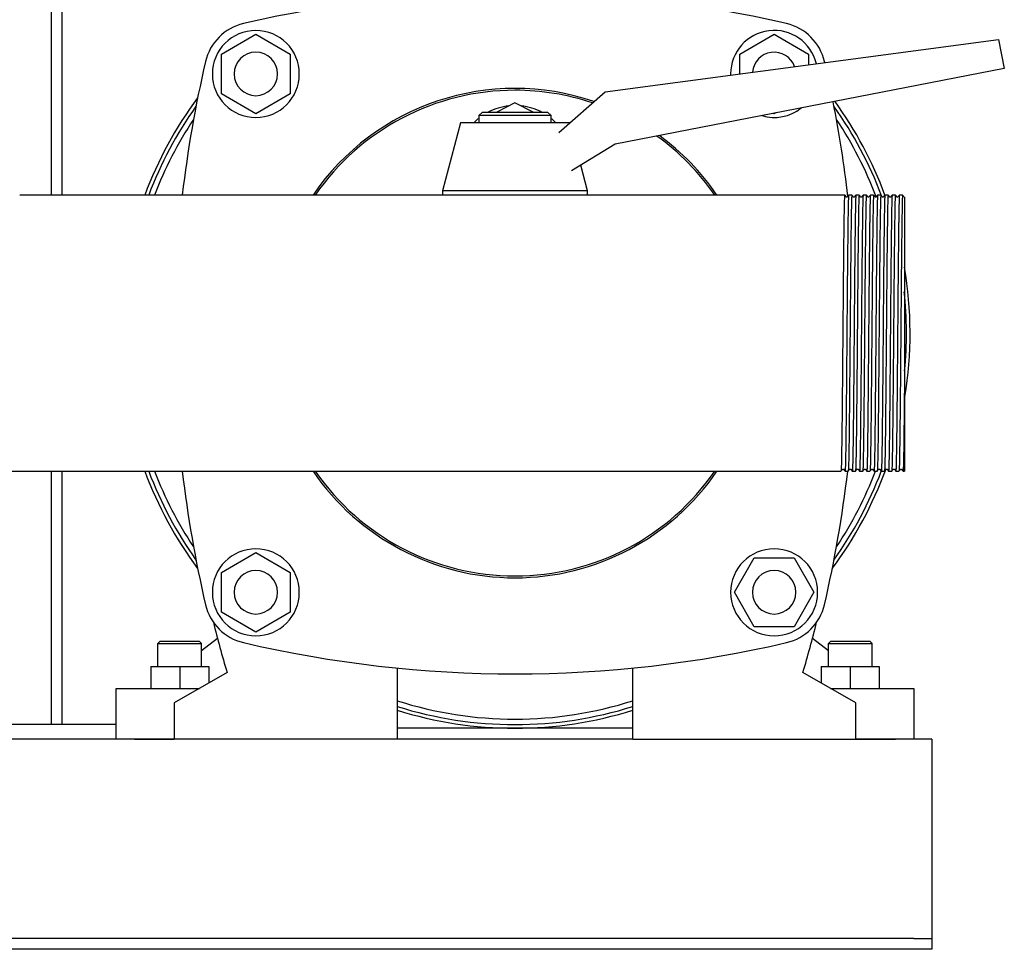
# Model space of a CAD drawing. Header units: millimetres. Extents: x 15 to 1845, y 10 to 1045.
# Tile 5 of 8: x 1523 to 1795, y 10 to 266. Entities that reach past the tile are written whole.
import ezdxf

# ---------------------------------------------------------------- set-up
doc = ezdxf.new("R2010")
doc.units = ezdxf.units.MM

msp = doc.modelspace()

# ---------------------------------------------------------------- linework, layer by layer
at = {"color": 7, "linetype": 'Continuous', "lineweight": 25}
for p, q in [((1531.71, 477.78), (1531.71, 217.63)), ((1534.71, 477.78), (1534.71, 217.63)), ((1578.71, 256.52), (1588.21, 262)), ((1588.21, 262), (1597.71, 256.52)), ((1721.71, 256.52), (1731.21, 262)), ((1731.21, 262), (1740.71, 256.52)), ((1684.55, 246.12), (1793.15, 260.53)), ((1793.15, 260.53), (1794.71, 252.53)), ((1578.71, 245.55), (1578.71, 256.52)), ((1597.71, 256.52), (1597.71, 245.55)), ((1721.71, 251.06), (1721.71, 256.52)), ((1740.71, 256.52), (1740.71, 253.58)), ((1745.16, 254.17), (1745.09, 254.46)), ((1794.71, 252.53), (1687.36, 231.67)), ((1719.21, 251.03), (1719.21, 250.72)), ((1588.21, 240.06), (1578.71, 245.55)), ((1597.71, 245.55), (1588.21, 240.06)), ((1671.82, 234.89), (1684.55, 246.12)), ((1659.71, 243.03), (1654.71, 240.53)), ((1664.71, 240.53), (1659.71, 243.03)), ((1650.71, 240.53), (1649.71, 239.53)), ((1649.71, 239.53), (1649.71, 237.53)), ((1659.71, 239.53), (1649.71, 239.53)), ((1650.71, 240.53), (1659.71, 240.53)), ((1659.71, 240.53), (1668.71, 240.53)), ((1669.71, 239.53), (1659.71, 239.53)), ((1669.71, 239.53), (1668.71, 240.53)), ((1669.71, 237.53), (1669.71, 239.53)), ((1731.21, 240.06), (1731.05, 240.16)), ((1731.54, 240.26), (1731.21, 240.06)), ((1644.71, 237.53), (1639.71, 218.78)), ((1659.71, 237.53), (1644.71, 237.53)), ((1674.71, 237.53), (1659.71, 237.53)), ((1674.71, 237.53), (1674.71, 237.53)), ((1687.36, 231.67), (1675.31, 224.3)), ((1679.71, 218.78), (1677.83, 225.84)), ((1748.65, 217.63), (1523.06, 217.63)), ((1639.71, 218.78), (1639.71, 217.63)), ((1659.71, 218.78), (1639.71, 218.78)), ((1679.71, 218.78), (1659.71, 218.78)), ((1679.71, 217.63), (1679.71, 218.78)), ((1749.77, 217.63), (1748.65, 217.63)), ((1750.65, 217.63), (1749.77, 217.63)), ((1752.65, 217.63), (1751.77, 217.63)), ((1754.65, 217.63), (1753.77, 217.63)), ((1756.65, 217.63), (1755.77, 217.63)), ((1758.65, 217.63), (1757.77, 217.63)), ((1760.65, 217.63), (1759.77, 217.63)), ((1762.65, 217.63), (1761.77, 217.63)), ((1764.65, 217.63), (1763.77, 217.63)), ((1766.65, 217.63), (1765.77, 217.63)), ((1767.21, 172.59), (1767.21, 141.43)), ((1279.77, 141.43), (1749.65, 141.44)), ((1531.71, 141.43), (1531.71, 71.53)), ((1534.71, 141.43), (1534.71, 71.53)), ((1750.77, 141.44), (1751.65, 141.43)), ((1752.77, 141.44), (1753.65, 141.43)), ((1754.77, 141.44), (1755.65, 141.43)), ((1756.77, 141.44), (1757.65, 141.43)), ((1758.77, 141.44), (1759.65, 141.43)), ((1760.77, 141.43), (1761.65, 141.43)), ((1762.77, 141.44), (1763.65, 141.43)), ((1764.77, 141.44), (1765.65, 141.43)), ((1766.77, 141.44), (1767.21, 141.43)), ((1578.71, 113.52), (1588.21, 119)), ((1588.21, 119), (1597.71, 113.52)), ((1720.24, 108.03), (1725.73, 117.53)), ((1725.73, 117.53), (1736.69, 117.53)), ((1736.69, 117.53), (1742.18, 108.03)), ((1578.71, 102.55), (1578.71, 113.52)), ((1597.71, 113.52), (1597.71, 102.55)), ((1725.73, 98.53), (1720.24, 108.03)), ((1742.18, 108.03), (1736.69, 98.53)), ((1588.21, 97.06), (1578.71, 102.55)), ((1597.71, 102.55), (1588.21, 97.06)), ((1736.69, 98.53), (1725.73, 98.53)), ((1577.64, 95.3), (1573.21, 91.89)), ((1746.21, 91.89), (1741.78, 95.3)), ((1561.81, 94.53), (1561.21, 93.93)), ((1561.21, 87.53), (1561.21, 93.93)), ((1561.21, 93.93), (1573.21, 93.93)), ((1561.81, 94.53), (1572.61, 94.53)), ((1572.61, 94.53), (1573.21, 93.93)), ((1573.21, 87.53), (1573.21, 93.93)), ((1746.81, 94.53), (1746.21, 93.93)), ((1746.21, 87.53), (1746.21, 93.93)), ((1746.21, 93.93), (1758.21, 93.93)), ((1746.81, 94.53), (1757.61, 94.53)), ((1757.61, 94.53), (1758.21, 93.93)), ((1758.21, 87.53), (1758.21, 93.93)), ((1559.21, 87.53), (1559.21, 81.53)), ((1559.21, 87.53), (1567.21, 87.53)), ((1567.21, 87.53), (1567.21, 81.53)), ((1567.21, 87.53), (1575.21, 87.53)), ((1575.21, 87.53), (1575.21, 83.02)), ((1627.21, 87.14), (1627.21, 67.53)), ((1692.21, 67.53), (1692.21, 87.14)), ((1744.21, 87.53), (1744.21, 83.02)), ((1744.21, 87.53), (1752.21, 87.53)), ((1752.21, 87.53), (1752.21, 81.53)), ((1752.21, 87.53), (1760.21, 87.53)), ((1760.21, 87.53), (1760.21, 81.53)), ((1580.26, 85.94), (1565.71, 77.53)), ((1753.71, 77.53), (1739.16, 85.94)), ((1549.71, 67.53), (1549.71, 81.53)), ((1549.71, 81.53), (1554.71, 81.53)), ((1554.71, 81.53), (1572.64, 81.53)), ((1746.78, 81.53), (1764.71, 81.53)), ((1764.71, 81.53), (1769.71, 81.53)), ((1769.71, 81.53), (1769.71, 67.53)), ((1565.71, 77.53), (1565.71, 67.53)), ((1753.71, 67.53), (1753.71, 77.53)), ((1549.71, 71.53), (1479.71, 71.53)), ((1692.21, 70.53), (1627.21, 70.53)), ((1565.71, 67.53), (1463.71, 67.53)), ((1554.71, 67.53), (1565.71, 67.53)), ((1627.21, 67.53), (1565.71, 67.53)), ((1692.21, 67.53), (1627.21, 67.53)), ((1692.21, 67.53), (1753.71, 67.53)), ((1774.71, 67.53), (1753.71, 67.53)), ((1753.71, 67.53), (1764.71, 67.53)), ((1774.71, 67.53), (1774.71, 62.53)), ((1774.71, 62.53), (1774.71, 14.53)), ((1774.71, 14.53), (1774.71, 12.53)), ((1769.71, 12.53), (1259.71, 12.53)), ((1769.71, 12.53), (1774.71, 12.53)), ((1774.71, 12.53), (1774.71, 9.53)), ((1769.71, 9.53), (1259.71, 9.53)), ((1774.71, 9.53), (1769.71, 9.53))]:
    msp.add_line(p, q, dxfattribs=at)
at = {"color": 7, "linetype": 'Continuous', "lineweight": 25, "flags": 128}
for points in [[(1648.4, 237.53), (1649.5, 238.61), (1649.71, 238.78)], [(1669.71, 238.78), (1669.92, 238.61), (1671.02, 237.53)], [(1751.05, 217.11), (1750.85, 217.37), (1750.65, 217.63)], [(1751.77, 217.63), (1751.57, 217.37), (1751.37, 217.11)], [(1753.05, 217.11), (1752.85, 217.37), (1752.65, 217.63)], [(1753.77, 217.63), (1753.57, 217.37), (1753.37, 217.11)], [(1755.05, 217.11), (1754.85, 217.37), (1754.65, 217.63)], [(1755.77, 217.63), (1755.57, 217.37), (1755.37, 217.11)], [(1757.05, 217.11), (1756.85, 217.37), (1756.65, 217.63)], [(1757.77, 217.63), (1757.57, 217.37), (1757.37, 217.11)], [(1759.05, 217.11), (1758.85, 217.37), (1758.65, 217.63)], [(1759.77, 217.63), (1759.57, 217.37), (1759.37, 217.11)], [(1761.05, 217.11), (1760.85, 217.37), (1760.65, 217.63)], [(1761.77, 217.63), (1761.57, 217.37), (1761.37, 217.11)], [(1763.05, 217.11), (1762.85, 217.37), (1762.65, 217.63)], [(1763.77, 217.63), (1763.57, 217.37), (1763.37, 217.11)], [(1765.05, 217.11), (1764.85, 217.37), (1764.65, 217.63)], [(1765.77, 217.63), (1765.57, 217.37), (1765.37, 217.11)], [(1767.05, 217.11), (1766.85, 217.37), (1766.65, 217.63)], [(1749.65, 141.44), (1749.85, 141.7), (1750.05, 141.96)], [(1750.37, 141.96), (1750.57, 141.7), (1750.77, 141.44)], [(1751.65, 141.44), (1751.85, 141.7), (1752.05, 141.96)], [(1752.37, 141.96), (1752.57, 141.7), (1752.77, 141.44)], [(1753.65, 141.44), (1753.85, 141.7), (1754.05, 141.96)], [(1754.37, 141.96), (1754.57, 141.7), (1754.77, 141.44)], [(1755.65, 141.44), (1755.85, 141.7), (1756.05, 141.96)], [(1756.37, 141.96), (1756.57, 141.7), (1756.77, 141.44)], [(1757.65, 141.44), (1757.85, 141.7), (1758.05, 141.96)], [(1758.37, 141.96), (1758.57, 141.7), (1758.77, 141.44)], [(1759.65, 141.44), (1759.85, 141.7), (1760.05, 141.96)], [(1760.37, 141.96), (1760.57, 141.7), (1760.77, 141.44)], [(1761.65, 141.44), (1761.85, 141.7), (1762.05, 141.96)], [(1762.37, 141.96), (1762.57, 141.7), (1762.77, 141.44)], [(1763.65, 141.44), (1763.85, 141.7), (1764.05, 141.96)], [(1764.37, 141.96), (1764.57, 141.7), (1764.77, 141.44)], [(1765.65, 141.44), (1765.85, 141.7), (1766.05, 141.96)], [(1766.37, 141.96), (1766.57, 141.7), (1766.77, 141.44)]]:
    msp.add_lwpolyline(points, dxfattribs=at)
at = {"color": 7, "linetype": 'Continuous', "lineweight": 25}
for centre, radius, start, end in [((1659.71, -56.47), 330, 76.8767, 103.1233), ((1587.96, 251.28), 14, 103.1233, 166.8767), ((1731.46, 251.28), 14, 13.1233, 76.8767), ((1588.21, 251.03), 12, 90, 270), ((1588.21, 251.03), 12, 270, 90), ((1731.21, 251.03), 12, 13.6326, 180), ((1588.21, 251.03), 6, 0, 180), ((1731.21, 251.03), 6, 19.7768, 175.3392), ((1895.71, 179.53), 330, 166.8767, 173.3702), ((1588.21, 251.03), 6, 180, 0), ((1659.71, 179.53), 67.5, 71.1768, 145.6363), ((1659.71, 179.53), 67, 90, 145.3434), ((1659.71, 179.53), 67, 71.4212, 90), ((1659.71, 179.53), 109, 143.4367, 159.5407), ((1659.71, 179.53), 108, 144.5768, 159.3427), ((1659.6, 226.27), 16, 95.7347, 116.8781), ((1659.82, 226.27), 16, 63.1219, 84.2653), ((1423.71, 179.53), 330, 6.5542, 11.1508), ((1659.71, 179.53), 108, 20.5552, 35.4232), ((1659.58, 179.72), 109, 20.3546, 35.7829), ((1731.21, 251.03), 12, 253.4979, 308.5021), ((1659.71, 179.53), 106.5, 146.3845, 159.0381), ((1659.72, 179.52), 106.5, 20.6694, 33.6257), ((1659.71, 179.53), 67, 34.6566, 54.241), ((1659.71, 179.53), 67.5, 34.3637, 53.8431), ((1659.71, 179.53), 109, 350.7287, 9.6016), ((1659.71, 179.53), 108, 354.4846, 6.0601), ((1659.71, 179.53), 109, 200.4593, 216.5633), ((1659.71, 179.53), 108, 200.6573, 215.4232), ((1659.71, 179.53), 106.5, 200.9619, 213.6155), ((1895.71, 179.53), 330, 186.6298, 193.1233), ((1659.71, 179.53), 67.5, 214.3637, 325.6363), ((1659.71, 179.53), 67, 214.6566, 270), ((1659.71, 179.53), 67, 270, 325.3434), ((1423.71, 179.53), 330, 346.8767, 353.3702), ((1659.71, 179.53), 109, 323.4367, 339.8975), ((1659.72, 179.54), 108, 324.5716, 339.3382), ((1659.71, 179.53), 106.5, 326.3845, 339.0381), ((1588.21, 108.03), 12, 90, 270), ((1588.21, 108.03), 12, 270, 90), ((1731.21, 108.03), 12, 90, 270), ((1731.21, 108.03), 12, 270, 90), ((1588.21, 108.03), 6, 0, 180), ((1731.21, 108.03), 6, 0, 180), ((1588.21, 108.03), 6, 180, 0), ((1731.21, 108.03), 6, 180, 0), ((1587.96, 107.79), 14, 193.1233, 256.8767), ((1731.46, 107.79), 14, 283.1233, 346.8767), ((1896.71, 179.53), 330, 193.9912, 196.4771), ((1422.71, 179.53), 330, 343.5229, 346.0088), ((1659.71, 415.53), 330, 256.8767, 283.1233), ((1659.71, 179.53), 106.5, 252.2319, 270), ((1659.71, 179.53), 108, 252.4868, 270), ((1659.71, 179.53), 106.5, 270, 287.7681), ((1659.71, 179.53), 108, 270, 287.5132), ((1659.71, 179.53), 109, 252.6526, 270), ((1659.71, 179.53), 109, 270, 287.3474)]:
    msp.add_arc(centre, radius, start, end, dxfattribs=at)
for points, knots in [([(1750.65, 217.63), (1750.65, 217.61), (1750.64, 217.79), (1750.6, 217.26), (1750.55, 215.94), (1750.5, 213.61), (1750.45, 210.48), (1750.4, 206.6), (1750.35, 202.02), (1750.3, 196.89), (1750.25, 191.36), (1750.2, 185.53), (1750.17, 181.54), (1750.15, 179.53)], [0, 0, 0, 0, 0.006686, 0.105402, 0.205349, 0.305296, 0.404012, 0.502728, 0.602674, 0.702621, 0.801337, 0.900053, 1, 1, 1, 1]), ([(1751.77, 217.63), (1751.75, 217.63), (1751.73, 217.4), (1751.69, 216.42), (1751.66, 215.69), (1751.62, 213.76), (1751.6, 212.57), (1751.58, 210.86), (1751.57, 210.51), (1751.56, 209.77), (1751.56, 209.4), (1751.54, 208.22), (1751.53, 207.38), (1751.5, 204.74), (1751.48, 202.78), (1751.43, 198.6), (1751.41, 196.38), (1751.39, 193.51), (1751.38, 192.94), (1751.37, 191.78), (1751.37, 191.19), (1751.35, 189.43), (1751.34, 188.23), (1751.31, 184.56), (1751.29, 182.05), (1751.27, 179.53)], [0, 0, 0, 0, 0.125, 0.125, 0.25, 0.25, 0.375, 0.375, 0.40625, 0.40625, 0.4375, 0.4375, 0.5, 0.5, 0.625, 0.625, 0.75, 0.75, 0.78125, 0.78125, 0.8125, 0.8125, 0.875, 0.875, 1, 1, 1, 1]), ([(1752.65, 217.63), (1752.65, 217.61), (1752.64, 217.79), (1752.6, 217.26), (1752.55, 215.94), (1752.5, 213.61), (1752.45, 210.48), (1752.4, 206.6), (1752.35, 202.02), (1752.3, 196.89), (1752.25, 191.36), (1752.2, 185.53), (1752.17, 181.54), (1752.15, 179.53)], [0, 0, 0, 0, 0.006715, 0.105428, 0.205372, 0.305316, 0.404029, 0.502742, 0.602686, 0.70263, 0.801343, 0.900056, 1, 1, 1, 1]), ([(1753.77, 217.63), (1753.75, 217.63), (1753.73, 217.4), (1753.69, 216.42), (1753.66, 215.69), (1753.62, 213.76), (1753.6, 212.57), (1753.58, 210.86), (1753.57, 210.51), (1753.56, 209.77), (1753.56, 209.4), (1753.54, 208.22), (1753.53, 207.38), (1753.5, 204.74), (1753.48, 202.78), (1753.43, 198.6), (1753.41, 196.38), (1753.39, 193.51), (1753.38, 192.94), (1753.37, 191.78), (1753.37, 191.19), (1753.35, 189.43), (1753.34, 188.23), (1753.31, 184.56), (1753.29, 182.05), (1753.27, 179.53)], [0, 0, 0, 0, 0.125, 0.125, 0.25, 0.25, 0.375, 0.375, 0.40625, 0.40625, 0.4375, 0.4375, 0.5, 0.5, 0.625, 0.625, 0.75, 0.75, 0.78125, 0.78125, 0.8125, 0.8125, 0.875, 0.875, 1, 1, 1, 1]), ([(1754.65, 217.63), (1754.65, 217.61), (1754.64, 217.79), (1754.6, 217.26), (1754.55, 215.94), (1754.5, 213.61), (1754.45, 210.48), (1754.4, 206.6), (1754.35, 202.02), (1754.3, 196.89), (1754.25, 191.36), (1754.2, 185.53), (1754.17, 181.54), (1754.15, 179.53)], [0, 0, 0, 0, 0.006699, 0.105414, 0.205359, 0.305305, 0.40402, 0.502734, 0.60268, 0.702625, 0.80134, 0.900055, 1, 1, 1, 1]), ([(1755.77, 217.63), (1755.75, 217.63), (1755.73, 217.4), (1755.69, 216.42), (1755.66, 215.69), (1755.62, 213.76), (1755.6, 212.57), (1755.58, 210.86), (1755.57, 210.51), (1755.56, 209.77), (1755.56, 209.4), (1755.54, 208.22), (1755.53, 207.38), (1755.5, 204.74), (1755.48, 202.78), (1755.43, 198.6), (1755.41, 196.38), (1755.39, 193.51), (1755.38, 192.94), (1755.37, 191.78), (1755.37, 191.19), (1755.35, 189.43), (1755.34, 188.23), (1755.31, 184.56), (1755.29, 182.05), (1755.27, 179.53)], [0, 0, 0, 0, 0.125, 0.125, 0.25, 0.25, 0.375, 0.375, 0.40625, 0.40625, 0.4375, 0.4375, 0.5, 0.5, 0.625, 0.625, 0.75, 0.75, 0.78125, 0.78125, 0.8125, 0.8125, 0.875, 0.875, 1, 1, 1, 1]), ([(1756.65, 217.63), (1756.65, 217.61), (1756.64, 217.79), (1756.6, 217.26), (1756.55, 215.94), (1756.5, 213.61), (1756.45, 210.48), (1756.4, 206.6), (1756.35, 202.02), (1756.3, 196.89), (1756.25, 191.36), (1756.2, 185.53), (1756.17, 181.54), (1756.15, 179.53)], [0, 0, 0, 0, 0.006692, 0.105408, 0.205354, 0.3053, 0.404015, 0.502731, 0.602677, 0.702623, 0.801338, 0.900054, 1, 1, 1, 1]), ([(1757.77, 217.63), (1757.75, 217.63), (1757.73, 217.4), (1757.69, 216.42), (1757.66, 215.69), (1757.62, 213.76), (1757.6, 212.57), (1757.58, 210.86), (1757.57, 210.51), (1757.56, 209.77), (1757.56, 209.4), (1757.54, 208.22), (1757.53, 207.38), (1757.5, 204.74), (1757.48, 202.78), (1757.43, 198.6), (1757.41, 196.38), (1757.39, 193.51), (1757.38, 192.94), (1757.37, 191.78), (1757.37, 191.19), (1757.35, 189.43), (1757.34, 188.23), (1757.31, 184.56), (1757.29, 182.05), (1757.27, 179.53)], [0, 0, 0, 0, 0.125, 0.125, 0.25, 0.25, 0.375, 0.375, 0.40625, 0.40625, 0.4375, 0.4375, 0.5, 0.5, 0.625, 0.625, 0.75, 0.75, 0.78125, 0.78125, 0.8125, 0.8125, 0.875, 0.875, 1, 1, 1, 1]), ([(1758.65, 217.63), (1758.65, 217.61), (1758.64, 217.79), (1758.6, 217.26), (1758.55, 215.94), (1758.5, 213.61), (1758.45, 210.48), (1758.4, 206.6), (1758.35, 202.02), (1758.3, 196.89), (1758.25, 191.36), (1758.2, 185.53), (1758.17, 181.54), (1758.15, 179.53)], [0, 0, 0, 0, 0.006676, 0.105393, 0.20534, 0.305288, 0.404005, 0.502722, 0.60267, 0.702618, 0.801335, 0.900052, 1, 1, 1, 1]), ([(1759.77, 217.63), (1759.75, 217.63), (1759.73, 217.4), (1759.69, 216.42), (1759.66, 215.69), (1759.62, 213.76), (1759.6, 212.57), (1759.58, 210.86), (1759.57, 210.51), (1759.56, 209.77), (1759.56, 209.4), (1759.54, 208.22), (1759.53, 207.38), (1759.5, 204.74), (1759.48, 202.78), (1759.43, 198.6), (1759.41, 196.38), (1759.39, 193.51), (1759.38, 192.94), (1759.37, 191.78), (1759.37, 191.19), (1759.35, 189.43), (1759.34, 188.23), (1759.31, 184.56), (1759.29, 182.05), (1759.27, 179.53)], [0, 0, 0, 0, 0.125, 0.125, 0.25, 0.25, 0.375, 0.375, 0.40625, 0.40625, 0.4375, 0.4375, 0.5, 0.5, 0.625, 0.625, 0.75, 0.75, 0.78125, 0.78125, 0.8125, 0.8125, 0.875, 0.875, 1, 1, 1, 1]), ([(1760.65, 217.63), (1760.65, 217.61), (1760.64, 217.79), (1760.6, 217.26), (1760.55, 215.94), (1760.5, 213.61), (1760.45, 210.48), (1760.4, 206.6), (1760.35, 202.02), (1760.3, 196.89), (1760.25, 191.36), (1760.2, 185.53), (1760.17, 181.54), (1760.15, 179.53)], [0, 0, 0, 0, 0.006707, 0.105421, 0.205366, 0.30531, 0.404024, 0.502738, 0.602683, 0.702628, 0.801341, 0.900055, 1, 1, 1, 1]), ([(1761.77, 217.63), (1761.75, 217.63), (1761.73, 217.4), (1761.69, 216.42), (1761.66, 215.69), (1761.62, 213.76), (1761.6, 212.57), (1761.58, 210.86), (1761.57, 210.51), (1761.56, 209.77), (1761.56, 209.4), (1761.54, 208.22), (1761.53, 207.38), (1761.5, 204.74), (1761.48, 202.78), (1761.43, 198.6), (1761.41, 196.38), (1761.39, 193.51), (1761.38, 192.94), (1761.37, 191.78), (1761.37, 191.19), (1761.35, 189.43), (1761.34, 188.23), (1761.31, 184.56), (1761.29, 182.05), (1761.27, 179.53)], [0, 0, 0, 0, 0.125, 0.125, 0.25, 0.25, 0.375, 0.375, 0.40625, 0.40625, 0.4375, 0.4375, 0.5, 0.5, 0.625, 0.625, 0.75, 0.75, 0.78125, 0.78125, 0.8125, 0.8125, 0.875, 0.875, 1, 1, 1, 1]), ([(1762.65, 217.63), (1762.65, 217.61), (1762.64, 217.79), (1762.6, 217.26), (1762.55, 215.94), (1762.5, 213.61), (1762.45, 210.48), (1762.4, 206.6), (1762.35, 202.02), (1762.3, 196.89), (1762.25, 191.36), (1762.2, 185.53), (1762.17, 181.54), (1762.15, 179.53)], [0, 0, 0, 0, 0.006694, 0.10541, 0.205355, 0.305301, 0.404017, 0.502732, 0.602678, 0.702624, 0.801339, 0.900054, 1, 1, 1, 1]), ([(1763.77, 217.63), (1763.75, 217.63), (1763.73, 217.4), (1763.69, 216.42), (1763.66, 215.69), (1763.62, 213.76), (1763.6, 212.57), (1763.58, 210.86), (1763.57, 210.51), (1763.56, 209.77), (1763.56, 209.4), (1763.54, 208.22), (1763.53, 207.38), (1763.5, 204.74), (1763.48, 202.78), (1763.43, 198.6), (1763.41, 196.38), (1763.39, 193.51), (1763.38, 192.94), (1763.37, 191.78), (1763.37, 191.19), (1763.35, 189.43), (1763.34, 188.23), (1763.31, 184.56), (1763.29, 182.05), (1763.27, 179.53)], [0, 0, 0, 0, 0.125, 0.125, 0.25, 0.25, 0.375, 0.375, 0.40625, 0.40625, 0.4375, 0.4375, 0.5, 0.5, 0.625, 0.625, 0.75, 0.75, 0.78125, 0.78125, 0.8125, 0.8125, 0.875, 0.875, 1, 1, 1, 1]), ([(1764.65, 217.63), (1764.65, 217.61), (1764.64, 217.79), (1764.6, 217.26), (1764.55, 215.94), (1764.5, 213.61), (1764.45, 210.48), (1764.4, 206.6), (1764.35, 202.02), (1764.3, 196.89), (1764.25, 191.36), (1764.2, 185.53), (1764.17, 181.54), (1764.15, 179.53)], [0, 0, 0, 0, 0.006685, 0.105401, 0.205348, 0.305295, 0.404011, 0.502727, 0.602674, 0.702621, 0.801337, 0.900053, 1, 1, 1, 1]), ([(1765.77, 217.63), (1765.75, 217.63), (1765.73, 217.4), (1765.69, 216.42), (1765.66, 215.69), (1765.62, 213.76), (1765.6, 212.57), (1765.58, 210.86), (1765.57, 210.51), (1765.56, 209.77), (1765.56, 209.4), (1765.54, 208.22), (1765.53, 207.38), (1765.5, 204.74), (1765.48, 202.78), (1765.43, 198.6), (1765.41, 196.38), (1765.39, 193.51), (1765.38, 192.94), (1765.37, 191.78), (1765.37, 191.19), (1765.35, 189.43), (1765.34, 188.23), (1765.31, 184.56), (1765.29, 182.05), (1765.27, 179.53)], [0, 0, 0, 0, 0.125, 0.125, 0.25, 0.25, 0.375, 0.375, 0.40625, 0.40625, 0.4375, 0.4375, 0.5, 0.5, 0.625, 0.625, 0.75, 0.75, 0.78125, 0.78125, 0.8125, 0.8125, 0.875, 0.875, 1, 1, 1, 1]), ([(1766.65, 217.63), (1766.65, 217.61), (1766.64, 217.79), (1766.6, 217.26), (1766.55, 215.94), (1766.5, 213.61), (1766.45, 210.48), (1766.4, 206.6), (1766.35, 202.02), (1766.3, 196.89), (1766.25, 191.36), (1766.2, 185.53), (1766.17, 181.54), (1766.15, 179.53)], [0, 0, 0, 0, 0.006715, 0.105428, 0.205372, 0.305316, 0.404029, 0.502742, 0.602686, 0.70263, 0.801343, 0.900056, 1, 1, 1, 1]), ([(1751.37, 217.11), (1751.31, 217.07), (1751.21, 217), (1751.11, 217.07), (1751.05, 217.11)], [0, 0, 0, 0, 0.5, 1, 1, 1, 1]), ([(1753.37, 217.11), (1753.31, 217.07), (1753.21, 217), (1753.11, 217.07), (1753.05, 217.11)], [0, 0, 0, 0, 0.5, 1, 1, 1, 1]), ([(1755.37, 217.11), (1755.31, 217.07), (1755.21, 217), (1755.11, 217.07), (1755.05, 217.11)], [0, 0, 0, 0, 0.5, 1, 1, 1, 1]), ([(1757.37, 217.11), (1757.31, 217.07), (1757.21, 217), (1757.11, 217.07), (1757.05, 217.11)], [0, 0, 0, 0, 0.5, 1, 1, 1, 1]), ([(1759.37, 217.11), (1759.31, 217.07), (1759.21, 217), (1759.11, 217.07), (1759.05, 217.11)], [0, 0, 0, 0, 0.5, 1, 1, 1, 1]), ([(1761.37, 217.11), (1761.31, 217.07), (1761.21, 217), (1761.11, 217.07), (1761.05, 217.11)], [0, 0, 0, 0, 0.5, 1, 1, 1, 1]), ([(1763.37, 217.11), (1763.31, 217.07), (1763.21, 217), (1763.11, 217.07), (1763.05, 217.11)], [0, 0, 0, 0, 0.5, 1, 1, 1, 1]), ([(1765.37, 217.11), (1765.31, 217.07), (1765.21, 217), (1765.11, 217.07), (1765.05, 217.11)], [0, 0, 0, 0, 0.5, 1, 1, 1, 1]), ([(1767.21, 217.01), (1767.21, 216.96), (1767.21, 216.85), (1767.21, 215.98), (1767.21, 214.61), (1767.21, 213.26), (1767.21, 212.58)], [0, 0, 0, 0, 0.233506, 0.489085, 0.743757, 1, 1, 1, 1]), ([(1767.21, 212.58), (1767.21, 212.48), (1767.21, 212.3), (1767.21, 212.01), (1767.21, 211.71), (1767.21, 211.4), (1767.21, 211.09), (1767.21, 210.77), (1767.21, 210.44), (1767.21, 210.1), (1767.21, 209.75), (1767.21, 208.92), (1767.21, 207.55), (1767.21, 205.49), (1767.21, 203.27), (1767.21, 200.12), (1767.21, 195.83), (1767.21, 191.2), (1767.21, 187.37), (1767.21, 184.44), (1767.21, 181.48), (1767.21, 179.1), (1767.21, 177.31), (1767.21, 176.13), (1767.21, 174.94), (1767.21, 173.76), (1767.21, 172.98), (1767.21, 172.59)], [0, 0, 0, 0, 0.012496, 0.024985, 0.037473, 0.04996, 0.062452, 0.07495, 0.087459, 0.09998, 0.112518, 0.125075, 0.187615, 0.250105, 0.312618, 0.375143, 0.500076, 0.624867, 0.687378, 0.749901, 0.812412, 0.874935, 0.899971, 0.924971, 0.949959, 0.974961, 1, 1, 1, 1]), ([(1750.15, 179.53), (1750.13, 177.53), (1750.1, 173.54), (1750.05, 167.71), (1750, 162.18), (1749.95, 157.05), (1749.9, 152.47), (1749.85, 148.59), (1749.8, 145.45), (1749.75, 143.16), (1749.7, 141.73), (1749.67, 141.55), (1749.65, 141.44)], [0, 0, 0, 0, 0.101302, 0.201357, 0.301411, 0.402713, 0.504015, 0.60407, 0.704125, 0.805427, 0.906729, 1, 1, 1, 1]), ([(1751.27, 179.53), (1751.25, 177.53), (1751.22, 173.54), (1751.17, 167.71), (1751.12, 162.18), (1751.07, 157.05), (1751.02, 152.47), (1750.97, 148.58), (1750.92, 145.46), (1750.87, 143.13), (1750.82, 141.81), (1750.78, 141.28), (1750.77, 141.45), (1750.77, 141.47)], [0, 0, 0, 0, 0.099946, 0.1986614, 0.2973767, 0.3973227, 0.4972687, 0.5959841, 0.6946994, 0.7946454, 0.8945914, 0.9933068, 1, 1, 1, 1]), ([(1752.15, 179.53), (1752.13, 177.53), (1752.1, 173.54), (1752.05, 167.71), (1752, 162.18), (1751.95, 157.05), (1751.9, 152.47), (1751.85, 148.59), (1751.8, 145.45), (1751.75, 143.16), (1751.7, 141.73), (1751.67, 141.55), (1751.65, 141.44)], [0, 0, 0, 0, 0.1013003, 0.2013533, 0.3014063, 0.4027066, 0.5040069, 0.6040599, 0.7041128, 0.8054131, 0.9067135, 1, 1, 1, 1]), ([(1753.27, 179.53), (1753.25, 177.53), (1753.22, 173.54), (1753.17, 167.71), (1753.12, 162.18), (1753.07, 157.05), (1753.02, 152.47), (1752.97, 148.58), (1752.92, 145.46), (1752.87, 143.13), (1752.82, 141.81), (1752.78, 141.28), (1752.77, 141.45), (1752.77, 141.47)], [0, 0, 0, 0, 0.099947, 0.198664, 0.29738, 0.397328, 0.497275, 0.595992, 0.694708, 0.794656, 0.894603, 0.993319, 1, 1, 1, 1]), ([(1754.15, 179.53), (1754.13, 177.53), (1754.1, 173.54), (1754.05, 167.71), (1754, 162.18), (1753.95, 157.05), (1753.9, 152.47), (1753.85, 148.59), (1753.8, 145.45), (1753.75, 143.16), (1753.7, 141.73), (1753.67, 141.55), (1753.65, 141.44)], [0, 0, 0, 0, 0.101304, 0.20136, 0.301416, 0.40272, 0.504023, 0.604079, 0.704136, 0.805439, 0.906743, 1, 1, 1, 1]), ([(1755.27, 179.53), (1755.25, 177.53), (1755.22, 173.54), (1755.17, 167.71), (1755.12, 162.18), (1755.07, 157.05), (1755.02, 152.47), (1754.97, 148.58), (1754.92, 145.46), (1754.87, 143.13), (1754.82, 141.81), (1754.78, 141.28), (1754.77, 141.45), (1754.77, 141.47)], [0, 0, 0, 0, 0.0999443, 0.198658, 0.2973717, 0.397316, 0.4972603, 0.595974, 0.6946876, 0.794632, 0.8945763, 0.9932899, 1, 1, 1, 1]), ([(1756.15, 179.53), (1756.13, 177.53), (1756.1, 173.54), (1756.05, 167.71), (1756, 162.18), (1755.95, 157.05), (1755.9, 152.47), (1755.85, 148.59), (1755.8, 145.45), (1755.75, 143.16), (1755.7, 141.73), (1755.67, 141.55), (1755.65, 141.44)], [0, 0, 0, 0, 0.101302, 0.201357, 0.301412, 0.402714, 0.504016, 0.604071, 0.704126, 0.805428, 0.90673, 1, 1, 1, 1]), ([(1757.27, 179.53), (1757.25, 177.53), (1757.22, 173.54), (1757.17, 167.71), (1757.12, 162.18), (1757.07, 157.05), (1757.02, 152.47), (1756.97, 148.58), (1756.92, 145.46), (1756.87, 143.13), (1756.82, 141.81), (1756.78, 141.28), (1756.77, 141.45), (1756.77, 141.47)], [0, 0, 0, 0, 0.0999457, 0.1986607, 0.2973758, 0.3973215, 0.4972672, 0.5959822, 0.6946972, 0.7946429, 0.8945886, 0.9933036, 1, 1, 1, 1]), ([(1758.15, 179.53), (1758.13, 177.53), (1758.1, 173.54), (1758.05, 167.71), (1758, 162.18), (1757.95, 157.05), (1757.9, 152.47), (1757.85, 148.59), (1757.8, 145.45), (1757.75, 143.16), (1757.7, 141.73), (1757.67, 141.55), (1757.65, 141.44)], [0, 0, 0, 0, 0.101301, 0.201355, 0.301409, 0.40271, 0.504012, 0.604066, 0.70412, 0.805421, 0.906722, 1, 1, 1, 1]), ([(1759.27, 179.53), (1759.25, 177.53), (1759.22, 173.54), (1759.17, 167.71), (1759.12, 162.18), (1759.07, 157.05), (1759.02, 152.47), (1758.97, 148.58), (1758.92, 145.46), (1758.87, 143.13), (1758.82, 141.81), (1758.78, 141.28), (1758.77, 141.45), (1758.77, 141.47)], [0, 0, 0, 0, 0.099946, 0.198662, 0.297377, 0.397323, 0.497269, 0.595985, 0.6947, 0.794647, 0.894593, 0.993308, 1, 1, 1, 1]), ([(1760.15, 179.53), (1760.13, 177.53), (1760.1, 173.54), (1760.05, 167.71), (1760, 162.18), (1759.95, 157.05), (1759.9, 152.47), (1759.85, 148.59), (1759.8, 145.45), (1759.75, 143.16), (1759.7, 141.73), (1759.67, 141.55), (1759.65, 141.44)], [0, 0, 0, 0, 0.1013043, 0.2013613, 0.3014182, 0.4027226, 0.5040269, 0.6040839, 0.7041408, 0.8054452, 0.9067495, 1, 1, 1, 1]), ([(1761.27, 179.53), (1761.25, 177.53), (1761.22, 173.54), (1761.17, 167.71), (1761.12, 162.18), (1761.07, 157.05), (1761.02, 152.47), (1760.97, 148.58), (1760.92, 145.46), (1760.87, 143.13), (1760.82, 141.81), (1760.78, 141.28), (1760.77, 141.45), (1760.77, 141.47)], [0, 0, 0, 0, 0.099948, 0.198665, 0.297381, 0.397329, 0.497277, 0.595994, 0.694711, 0.794658, 0.894606, 0.993323, 1, 1, 1, 1]), ([(1762.15, 179.53), (1762.13, 177.53), (1762.1, 173.54), (1762.05, 167.71), (1762, 162.18), (1761.95, 157.05), (1761.9, 152.47), (1761.85, 148.59), (1761.8, 145.45), (1761.75, 143.16), (1761.7, 141.73), (1761.67, 141.55), (1761.65, 141.44)], [0, 0, 0, 0, 0.101303, 0.201358, 0.301413, 0.402716, 0.504019, 0.604074, 0.704129, 0.805432, 0.906735, 1, 1, 1, 1]), ([(1763.27, 179.53), (1763.25, 177.53), (1763.22, 173.54), (1763.17, 167.71), (1763.12, 162.18), (1763.07, 157.05), (1763.02, 152.47), (1762.97, 148.58), (1762.92, 145.46), (1762.87, 143.13), (1762.82, 141.81), (1762.78, 141.28), (1762.77, 141.45), (1762.77, 141.47)], [0, 0, 0, 0, 0.099945, 0.198659, 0.297372, 0.397317, 0.497262, 0.595976, 0.69469, 0.794634, 0.894579, 0.993293, 1, 1, 1, 1]), ([(1764.15, 179.53), (1764.13, 177.53), (1764.1, 173.54), (1764.05, 167.71), (1764, 162.18), (1763.95, 157.05), (1763.9, 152.47), (1763.85, 148.59), (1763.8, 145.45), (1763.75, 143.16), (1763.7, 141.73), (1763.67, 141.55), (1763.65, 141.44)], [0, 0, 0, 0, 0.101302, 0.201357, 0.301411, 0.402713, 0.504015, 0.60407, 0.704124, 0.805426, 0.906728, 1, 1, 1, 1]), ([(1765.27, 179.53), (1765.25, 177.53), (1765.22, 173.54), (1765.17, 167.71), (1765.12, 162.18), (1765.07, 157.05), (1765.02, 152.47), (1764.97, 148.58), (1764.92, 145.46), (1764.87, 143.13), (1764.82, 141.81), (1764.78, 141.28), (1764.77, 141.45), (1764.77, 141.47)], [0, 0, 0, 0, 0.0999459, 0.198661, 0.2973762, 0.3973221, 0.4972679, 0.5959831, 0.6946983, 0.7946441, 0.89459, 0.9933051, 1, 1, 1, 1]), ([(1766.15, 179.53), (1766.13, 177.53), (1766.1, 173.54), (1766.05, 167.71), (1766, 162.18), (1765.95, 157.05), (1765.9, 152.47), (1765.85, 148.59), (1765.8, 145.45), (1765.75, 143.16), (1765.7, 141.73), (1765.67, 141.55), (1765.65, 141.44)], [0, 0, 0, 0, 0.1013002, 0.2013531, 0.3014059, 0.4027062, 0.5040064, 0.6040592, 0.7041121, 0.8054123, 0.9067125, 1, 1, 1, 1]), ([(1767.21, 172.59), (1767.19, 170.32), (1767.15, 165.77), (1767.09, 159.44), (1767.03, 153.77), (1766.98, 149), (1766.92, 145.25), (1766.86, 142.73), (1766.81, 141.48), (1766.78, 141.56), (1766.77, 141.59)], [0, 0, 0, 0, 0.132111, 0.26547, 0.399776, 0.532729, 0.665132, 0.799337, 0.933099, 1, 1, 1, 1]), ([(1750.05, 141.96), (1750.11, 142), (1750.21, 142.07), (1750.31, 142), (1750.37, 141.96)], [0, 0, 0, 0, 0.5, 1, 1, 1, 1]), ([(1752.05, 141.96), (1752.11, 142), (1752.21, 142.07), (1752.31, 142), (1752.37, 141.96)], [0, 0, 0, 0, 0.5, 1, 1, 1, 1]), ([(1754.05, 141.96), (1754.11, 142), (1754.21, 142.07), (1754.31, 142), (1754.37, 141.96)], [0, 0, 0, 0, 0.5, 1, 1, 1, 1]), ([(1756.05, 141.96), (1756.11, 142), (1756.21, 142.07), (1756.31, 142), (1756.37, 141.96)], [0, 0, 0, 0, 0.5, 1, 1, 1, 1]), ([(1758.05, 141.96), (1758.11, 142), (1758.21, 142.07), (1758.31, 142), (1758.37, 141.96)], [0, 0, 0, 0, 0.5, 1, 1, 1, 1]), ([(1760.05, 141.96), (1760.11, 142), (1760.21, 142.07), (1760.31, 142), (1760.37, 141.96)], [0, 0, 0, 0, 0.5000001, 1, 1, 1, 1]), ([(1762.05, 141.96), (1762.11, 142), (1762.21, 142.07), (1762.31, 142), (1762.37, 141.96)], [0, 0, 0, 0, 0.5000002, 1, 1, 1, 1]), ([(1764.05, 141.96), (1764.11, 142), (1764.21, 142.07), (1764.31, 142), (1764.37, 141.96)], [0, 0, 0, 0, 0.5, 1, 1, 1, 1]), ([(1766.05, 141.96), (1766.11, 142), (1766.21, 142.07), (1766.31, 142), (1766.37, 141.96)], [0, 0, 0, 0, 0.5000003, 1, 1, 1, 1])]:
    msp.add_open_spline(points, degree=3, knots=knots, dxfattribs=at)

doc.saveas('drawing.dxf')
